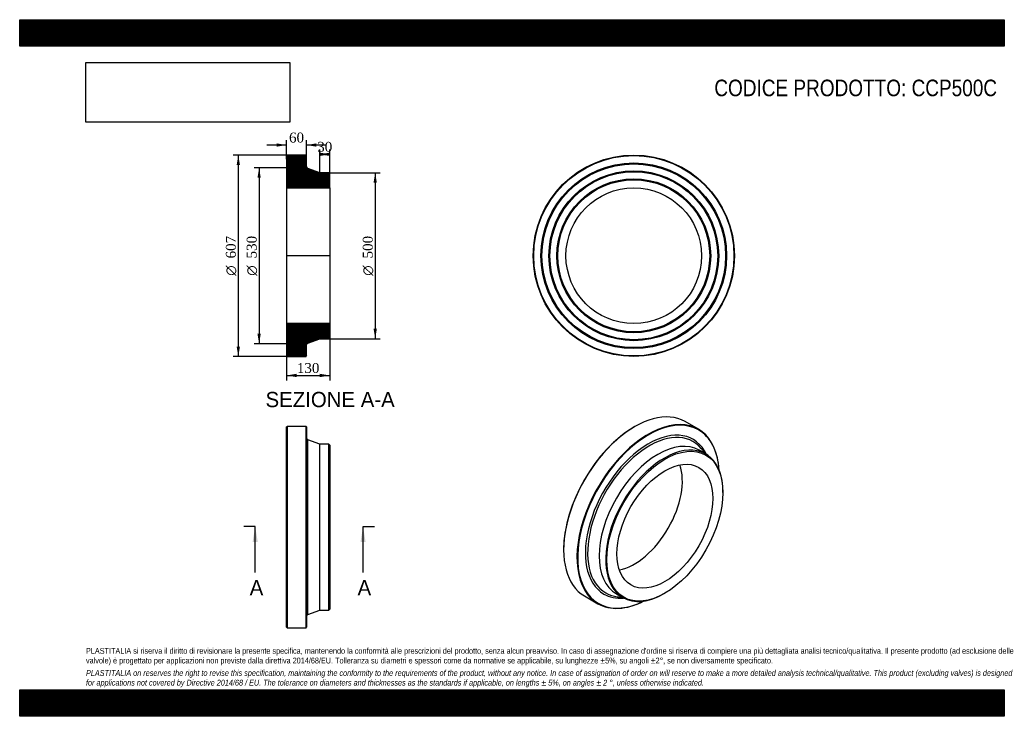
# Model space of a CAD drawing. Header units: millimetres. Extents: x 0 to 2970, y 0 to 2100.
import ezdxf
from ezdxf.enums import TextEntityAlignment as Align
from ezdxf.lldxf.tags import DXFTag

# ---------------------------------------------------------------- set-up
doc = ezdxf.new("R2010")
doc.units = ezdxf.units.MM
doc.header["$LTSCALE"] = 10
for name, color, linetype in [('CCP500C', 7, 'Continuous'), ('Default', 7, 'Continuous'), ('DV4_Default', 7, 'Continuous')]:
    doc.layers.add(name, color=color, linetype=linetype)
doc.styles.add('SEACAD_Solid_Edge_ANSI', font='seans.ttf')
doc.styles.add('SEACAD_Solid_Edge_ANSI1_Symbols', font='semeca1.ttf')
doc.styles.add('SEACAD_Times_New_Roman', font='times.ttf')
tags = doc.linetypes.add('CENTER2', pattern=[28.575, 19.05, -3.175, 3.175, -3.175]).pattern_tags.tags
tags[10:11] = [DXFTag(74, 4), DXFTag(75, 0), DXFTag(340, '0'), DXFTag(46, 0.0), DXFTag(50, 0.0), DXFTag(44, 0.0), DXFTag(45, 0.0)]
tags[8:9] = [DXFTag(74, 4), DXFTag(75, 0), DXFTag(340, '0'), DXFTag(46, 0.0), DXFTag(50, 0.0), DXFTag(44, 0.0), DXFTag(45, 0.0)]
tags[6:7] = [DXFTag(74, 4), DXFTag(75, 0), DXFTag(340, '0'), DXFTag(46, 0.0), DXFTag(50, 0.0), DXFTag(44, 0.0), DXFTag(45, 0.0)]
tags[4:5] = [DXFTag(74, 4), DXFTag(75, 0), DXFTag(340, '0'), DXFTag(46, 0.0), DXFTag(50, 0.0), DXFTag(44, 0.0), DXFTag(45, 0.0)]
doc.dimstyles.new('ANSImm', dxfattribs={"dimtxt": 30, "dimasz": 30, "dimexe": 15, "dimexo": 0, "dimgap": 7.5, "dimtad": 1, "dimdsep": 46, "dimtxsty": 'SEACAD_Times_New_Roman', "dimblk1": '_SE_FILLED', "dimblk2": '_SE_FILLED', "dimsah": 1, "dimcen": 15, "dimazin": 0, "dimtfac": 0.85, "dimtdec": 3, "dimtofl": 0, "dimtmove": 0, "dimatfit": 3, "dimfxl": 1, "dimarcsym": 0})
picture_1 = doc.add_image_def('image1.jpg', size_in_pixel=(4302, 1260))

# ---------------------------------------------------------------- blocks, each defined once
blk = doc.blocks.new('SE')
at = {"layer": 'CCP500C', "color": 7, "linetype": 'Continuous'}
for p, q in [((806.7, 873.7), (805.2, 872.2)), ((805.2, 268.2), (805.2, 872.2)), ((806.7, 873.7), (806.7, 266.7)), ((863.7, 873.7), (806.7, 873.7)), ((863.7, 266.7), (863.7, 873.7)), ((865.2, 872.2), (863.7, 873.7)), ((865.2, 872.2), (865.2, 268.2)), ((869.1, 306.7), (869.1, 833.8)), ((905.2, 820.2), (869.1, 833.8)), ((905.2, 320.2), (905.2, 820.2)), ((932.7, 820.2), (905.2, 820.2)), ((932.7, 320.2), (932.7, 820.2)), ((935.2, 817.7), (932.7, 820.2)), ((935.2, 817.7), (935.2, 322.7)), ((869.1, 306.7), (905.2, 320.2)), ((905.2, 320.2), (932.7, 320.2)), ((932.7, 320.2), (935.2, 322.7)), ((805.2, 268.2), (806.7, 266.7)), ((863.7, 266.7), (865.2, 268.2)), ((806.7, 266.7), (863.7, 266.7))]:
    blk.add_line(p, q, dxfattribs=at)
for centre, start, end in [((871.2, 839.4), 180, 249.444), ((871.2, 301.1), 110.556, 180)]:
    blk.add_arc(centre, 6, start, end, dxfattribs=at)
blk = doc.blocks.new('SE1')
at = {"layer": 'CCP500C', "color": 7, "linetype": 'Continuous'}
for p, q in [((1855.3, 873.4), (1854.2, 872.8)), ((2047.3, 865.2), (2007, 888.4)), ((2069.4, 790.7), (2049.9, 801.9)), ((2066.8, 792.1), (2061.4, 800)), ((2121.1, 674.2), (2121.1, 676.2)), ((1640.6, 502.9), (1640.6, 501.7)), ((1703.5, 362.8), (1743.8, 339.5)), ((1799.9, 368.9), (1819.4, 357.7)), ((1807.3, 359.9), (1816.8, 359.1)), ((1944.4, 370), (1946.1, 371.1))]:
    blk.add_line(p, q, dxfattribs=at)
for centre, major_axis, start_param, end_param in [((1855.3, 625.6), (151.7, 262.8), 0, 3.141593), ((1895.6, 602.3), (-151.8, -262.8), 2.419842, 6.283185), ((1896.6, 601.7), (151, 261.5), 0, 3.856943), ((1854.2, 626.2), (-151, -261.5), 3.926991, 5.497787), ((1896.6, 601.7), (-134.6, -233.1), 2.761636, 6.283185), ((1896.6, 601.7), (151, 261.5), 5.567835, 6.283185), ((1899.4, 600.1), (-131.8, -228.2), 2.932183, 6.283185), ((1924.9, 585.4), (-125, -216.5), 3.141593, 6.283185), ((1944.4, 574.2), (-125, -216.5), 2.356194, 6.283185), ((1899.4, 600.1), (-131.8, -228.2), -3.409968, -3.351003), ((1854.2, 626.2), (-102.3, -177.2), 0.465966, 2.675627), ((1896.6, 601.7), (-134.6, -233.1), 0, 0.379956), ((1899.4, 600.1), (-131.8, -228.2), 0, 0.209177), ((1899.4, 600.1), (-131.8, -228.2), 0.209177, 0.268375), ((1944.4, 574.2), (-125, -216.5), 0, 0.785398), ((1895.6, 602.3), (-151.8, -262.8), 0, 0.721751)]:
    blk.add_ellipse(centre, major_axis=major_axis, ratio=0.57735, start_param=start_param, end_param=end_param, dxfattribs=at)
for major_axis in [(123.8, 214.3), (-102.3, -177.2)]:
    blk.add_ellipse((1946.1, 573.1), major_axis=major_axis, ratio=0.57735, dxfattribs=at)
blk = doc.blocks.new('SE2')
at = {"layer": 'CCP500C', "color": 7, "linetype": 'Continuous'}
for radius in [303.5, 302, 280, 278.5, 277, 256, 254.5, 253, 232, 230.5, 229, 204.6]:
    blk.add_circle((1852.4, 1388.3), radius, dxfattribs=at)
blk = doc.blocks.new('SE4')
at = {"color": 7, "linetype": 'Continuous', "style": 'SEACAD_Solid_Edge_ANSI'}
blk.add_text('A', height=46, dxfattribs=at).set_placement((693.8, 410.8), align=Align.TOP_LEFT)
blk = doc.blocks.new('SE5')
at = {"color": 7, "linetype": 'Continuous', "style": 'SEACAD_Solid_Edge_ANSI'}
blk.add_text('A', height=46, dxfattribs=at).set_placement((1019.2, 410.8), align=Align.TOP_LEFT)
blk = doc.blocks.new('SEANNOT_GROUP')
at = {"linetype": 'Continuous'}
blk.add_hatch(color=7, dxfattribs=at).paths.add_polyline_path([(718.1, 525.8), (710.4, 571.8), (702.7, 525.8)])
at = {"color": 7, "linetype": 'Continuous'}
blk.add_lwpolyline([(710.4, 433.8), (710.4, 571.8)], dxfattribs=at)
blk = doc.blocks.new('SEANNOT_GROUP1')
at = {"linetype": 'Continuous'}
blk.add_hatch(color=7, dxfattribs=at).paths.add_polyline_path([(1043.4, 525.8), (1035.7, 571.8), (1028.1, 525.8)])
at = {"color": 7, "linetype": 'Continuous'}
blk.add_lwpolyline([(1035.7, 433.8), (1035.7, 571.8)], dxfattribs=at)
blk = doc.blocks.new('SE3')
at = {"layer": 'Default', "color": 7, "linetype": 'CENTER2'}
for p, q in [((710.4, 571.8), (675.9, 571.8)), ((1035.7, 571.8), (1070.2, 571.8))]:
    blk.add_line(p, q, dxfattribs=at)
at = {"layer": 'Default', "color": 7, "linetype": 'CENTER2', "const_width": 0.0001}
blk.add_lwpolyline([(710.4, 571.8), (1035.7, 571.8)], dxfattribs=at)
at = {"layer": 'Default'}
for name in ['SEANNOT_GROUP', 'SEANNOT_GROUP1', 'SE4', 'SE5']:
    blk.add_blockref(name, (0, 0), dxfattribs=at)
blk = doc.blocks.new('SE6')
at = {"layer": 'CCP500C', "linetype": 'Continuous'}
h = blk.add_hatch(dxfattribs=at)
h.set_pattern_fill('LINE', scale=0.629921, angle=45, style=0)
edge = h.paths.add_edge_path()
edge.add_line((932.7, 1638.3), (905.2, 1638.3))
edge.add_line((905.2, 1638.3), (869.1, 1651.8))
edge.add_spline(control_points=[(869.1, 1651.8), (868.8, 1651.9), (868.6, 1652.1), (868, 1652.4), (867.8, 1652.5), (867.3, 1652.9), (867.1, 1653.1), (866.7, 1653.5), (866.5, 1653.8), (866.1, 1654.3), (866, 1654.5), (865.7, 1655.1), (865.6, 1655.4), (865.4, 1655.9), (865.3, 1656.2), (865.2, 1656.8), (865.2, 1657.1), (865.2, 1657.4)], knot_values=[0, 0, 0, 0, 0.125, 0.125, 0.25, 0.25, 0.375, 0.375, 0.5, 0.5, 0.625, 0.625, 0.75, 0.75, 0.875, 0.875, 1, 1, 1, 1], degree=3, periodic=0)
edge.add_line((865.2, 1657.4), (865.2, 1690.3))
edge.add_line((865.2, 1690.3), (863.7, 1691.8))
edge.add_line((863.7, 1691.8), (806.7, 1691.8))
edge.add_line((806.7, 1691.8), (805.2, 1690.3))
edge.add_line((805.2, 1690.3), (805.2, 1668.3))
edge.add_line((805.2, 1668.3), (806.3, 1666.8))
edge.add_line((806.3, 1666.8), (805.2, 1665.3))
edge.add_line((805.2, 1665.3), (805.2, 1644.3))
edge.add_line((805.2, 1644.3), (806.3, 1642.8))
edge.add_line((806.3, 1642.8), (805.2, 1641.3))
edge.add_line((805.2, 1641.3), (805.2, 1620.3))
edge.add_line((805.2, 1620.3), (806.3, 1618.8))
edge.add_line((806.3, 1618.8), (805.2, 1617.3))
edge.add_line((805.2, 1617.3), (805.2, 1592.9))
edge.add_line((805.2, 1592.9), (935.2, 1592.9))
edge.add_line((935.2, 1592.9), (935.2, 1635.8))
edge.add_line((935.2, 1635.8), (932.7, 1638.3))
h = blk.add_hatch(dxfattribs=at)
h.set_pattern_fill('LINE', scale=0.629921, angle=45, style=0)
edge = h.paths.add_edge_path()
edge.add_line((935.2, 1140.8), (935.2, 1183.7))
edge.add_line((935.2, 1183.7), (805.2, 1183.7))
edge.add_line((805.2, 1183.7), (805.2, 1159.3))
edge.add_line((805.2, 1159.3), (806.3, 1157.8))
edge.add_line((806.3, 1157.8), (805.2, 1156.3))
edge.add_line((805.2, 1156.3), (805.2, 1135.3))
edge.add_line((805.2, 1135.3), (806.3, 1133.8))
edge.add_line((806.3, 1133.8), (805.2, 1132.3))
edge.add_line((805.2, 1132.3), (805.2, 1111.3))
edge.add_line((805.2, 1111.3), (806.3, 1109.8))
edge.add_line((806.3, 1109.8), (805.2, 1108.3))
edge.add_line((805.2, 1108.3), (805.2, 1086.3))
edge.add_line((805.2, 1086.3), (806.7, 1084.8))
edge.add_line((806.7, 1084.8), (863.7, 1084.8))
edge.add_line((863.7, 1084.8), (865.2, 1086.3))
edge.add_line((865.2, 1086.3), (865.2, 1119.1))
edge.add_spline(control_points=[(865.2, 1119.1), (865.2, 1119.4), (865.2, 1119.7), (865.3, 1120.3), (865.4, 1120.6), (865.6, 1121.2), (865.7, 1121.5), (866, 1122), (866.1, 1122.3), (866.5, 1122.8), (866.6, 1123), (867.1, 1123.5), (867.3, 1123.7), (867.8, 1124.1), (868, 1124.2), (868.6, 1124.5), (868.8, 1124.6), (869.1, 1124.8)], knot_values=[0, 0, 0, 0, 0.125, 0.125, 0.25, 0.25, 0.375, 0.375, 0.5, 0.5, 0.625, 0.625, 0.75, 0.75, 0.875, 0.875, 1, 1, 1, 1], degree=3, periodic=0)
edge.add_line((869.1, 1124.8), (905.2, 1138.3))
edge.add_line((905.2, 1138.3), (932.7, 1138.3))
edge.add_line((932.7, 1138.3), (935.2, 1140.8))
at = {"layer": 'CCP500C', "color": 7, "linetype": 'Continuous'}
for p, q in [((805.2, 1690.3), (806.7, 1691.8)), ((805.2, 1690.3), (805.2, 1668.3)), ((805.2, 1668.3), (805.2, 1665.3)), ((805.2, 1668.3), (806.3, 1666.8)), ((806.3, 1666.8), (805.2, 1665.3)), ((805.2, 1665.3), (805.2, 1644.3)), ((863.7, 1691.8), (806.7, 1691.8)), ((863.7, 1691.8), (865.2, 1690.3)), ((865.2, 1657.4), (865.2, 1690.3)), ((805.2, 1644.3), (805.2, 1641.3)), ((805.2, 1644.3), (806.3, 1642.8)), ((806.3, 1642.8), (805.2, 1641.3)), ((805.2, 1641.3), (805.2, 1620.3)), ((905.2, 1638.3), (869.1, 1651.8)), ((932.7, 1638.3), (905.2, 1638.3)), ((932.7, 1638.3), (935.2, 1635.8)), ((935.2, 1592.9), (935.2, 1635.8)), ((805.2, 1620.3), (805.2, 1617.3)), ((805.2, 1620.3), (806.3, 1618.8)), ((806.3, 1618.8), (805.2, 1617.3)), ((805.2, 1617.3), (805.2, 1592.9)), ((805.2, 1592.9), (805.2, 1183.7)), ((805.2, 1592.9), (935.2, 1592.9)), ((935.2, 1592.9), (935.2, 1183.7)), ((935.2, 1183.7), (805.2, 1183.7)), ((805.2, 1183.7), (805.2, 1159.3)), ((805.2, 1159.3), (805.2, 1156.3)), ((805.2, 1159.3), (806.3, 1157.8)), ((935.2, 1140.8), (935.2, 1183.7)), ((806.3, 1157.8), (805.2, 1156.3)), ((805.2, 1156.3), (805.2, 1135.3)), ((805.2, 1135.3), (805.2, 1132.3)), ((805.2, 1135.3), (806.3, 1133.8)), ((806.3, 1133.8), (805.2, 1132.3)), ((805.2, 1132.3), (805.2, 1111.3)), ((869.1, 1124.8), (905.2, 1138.3)), ((905.2, 1138.3), (932.7, 1138.3)), ((935.2, 1140.8), (932.7, 1138.3)), ((805.2, 1111.3), (806.3, 1109.8)), ((805.2, 1111.2), (805.2, 1108.3)), ((806.3, 1109.8), (805.2, 1108.3)), ((805.2, 1108.3), (805.2, 1086.3)), ((865.2, 1086.3), (865.2, 1119.1)), ((806.7, 1084.8), (805.2, 1086.3)), ((806.7, 1084.8), (863.7, 1084.8)), ((865.2, 1086.3), (863.7, 1084.8))]:
    blk.add_line(p, q, dxfattribs=at)
for points in [[(869.1, 1651.8), (868.8, 1651.9), (868.6, 1652.1), (868, 1652.4), (867.8, 1652.5), (867.3, 1652.9), (867.1, 1653.1), (866.7, 1653.5), (866.5, 1653.8), (866.1, 1654.3), (866, 1654.5), (865.7, 1655.1), (865.6, 1655.4), (865.4, 1655.9), (865.3, 1656.2), (865.2, 1656.8), (865.2, 1657.1), (865.2, 1657.4)], [(865.2, 1119.1), (865.2, 1119.4), (865.2, 1119.7), (865.3, 1120.3), (865.4, 1120.6), (865.6, 1121.2), (865.7, 1121.5), (866, 1122), (866.1, 1122.3), (866.5, 1122.8), (866.6, 1123), (867.1, 1123.5), (867.3, 1123.7), (867.8, 1124.1), (868, 1124.2), (868.6, 1124.5), (868.8, 1124.6), (869.1, 1124.8)]]:
    blk.add_open_spline(points, degree=3, knots=[0, 0, 0, 0, 0.125, 0.125, 0.25, 0.25, 0.375, 0.375, 0.5, 0.5, 0.625, 0.625, 0.75, 0.75, 0.875, 0.875, 1, 1, 1, 1], dxfattribs=at)
at = {"layer": 'DV4_Default', "color": 7, "linetype": 'CENTER2'}
for p, q in [((865.2, 1657.4), (865.2, 1653.3)), ((869.1, 1651.8), (865.2, 1653.3)), ((937, 1388.3), (803.5, 1388.3)), ((869.1, 1124.8), (865.2, 1123.3)), ((865.2, 1119.1), (865.2, 1123.3))]:
    blk.add_line(p, q, dxfattribs=at)
blk = doc.blocks.new('GDimGGroup')
at = {"layer": 'Default', "linetype": 'Continuous'}
for points in [[(654.4, 1661.8), (664.4, 1661.8), (659.4, 1691.8)], [(654.4, 1114.8), (659.4, 1084.8), (664.4, 1114.8)]]:
    blk.add_hatch(color=7, dxfattribs=at).paths.add_polyline_path(points)
at = {"layer": 'Default', "color": 7, "linetype": 'Continuous'}
for p, q in [((835.2, 1691.8), (644.4, 1691.8)), ((659.4, 1691.8), (659.4, 1084.8)), ((835.2, 1084.8), (644.4, 1084.8))]:
    blk.add_line(p, q, dxfattribs=at)
for s, style, p in [('607', 'SEACAD_Times_New_Roman', (621.9, 1380.3)), ('O', 'SEACAD_Solid_Edge_ANSI1_Symbols', (621.9, 1328.1))]:
    blk.add_text(s, height=30, rotation=90, dxfattribs=dict(at, style=style)).set_placement(p, align=Align.TOP_LEFT)
blk = doc.blocks.new('GDimGGroup1')
at = {"layer": 'Default', "linetype": 'Continuous'}
for points in [[(717.2, 1623.3), (727.2, 1623.3), (722.2, 1653.3)], [(717.2, 1153.3), (722.2, 1123.3), (727.2, 1153.3)]]:
    blk.add_hatch(color=7, dxfattribs=at).paths.add_polyline_path(points)
at = {"layer": 'Default', "color": 7, "linetype": 'Continuous'}
for p, q in [((865.2, 1653.3), (707.2, 1653.3)), ((722.2, 1653.3), (722.2, 1123.3)), ((865.2, 1123.3), (707.2, 1123.3))]:
    blk.add_line(p, q, dxfattribs=at)
for s, style, p in [('530', 'SEACAD_Times_New_Roman', (684.7, 1380.3)), ('O', 'SEACAD_Solid_Edge_ANSI1_Symbols', (684.7, 1328.1))]:
    blk.add_text(s, height=30, rotation=90, dxfattribs=dict(at, style=style)).set_placement(p, align=Align.TOP_LEFT)
blk = doc.blocks.new('GDimGGroup2')
at = {"layer": 'Default', "linetype": 'Continuous'}
for points in [[(1077.4, 1608.3), (1072.4, 1638.3), (1067.4, 1608.3)], [(1077.4, 1168.3), (1067.4, 1168.3), (1072.4, 1138.3)]]:
    blk.add_hatch(color=7, dxfattribs=at).paths.add_polyline_path(points)
at = {"layer": 'Default', "color": 7, "linetype": 'Continuous'}
for p, q in [((932.7, 1638.3), (1087.4, 1638.3)), ((1072.4, 1638.3), (1072.4, 1138.3)), ((932.7, 1138.3), (1087.4, 1138.3))]:
    blk.add_line(p, q, dxfattribs=at)
for s, style, p in [('500', 'SEACAD_Times_New_Roman', (1034.9, 1380.3)), ('O', 'SEACAD_Solid_Edge_ANSI1_Symbols', (1034.9, 1328.1))]:
    blk.add_text(s, height=30, rotation=90, dxfattribs=dict(at, style=style)).set_placement(p, align=Align.TOP_LEFT)
blk = doc.blocks.new('DMBLK100')
at = {"layer": 'Default', "linetype": 'Continuous'}
for points in [[(835.2, 1022.5), (835.2, 1032.5), (805.2, 1027.5)], [(905.2, 1022.5), (935.2, 1027.5), (905.2, 1032.5)]]:
    blk.add_hatch(color=7, dxfattribs=at).paths.add_polyline_path(points)
at = {"layer": 'Default', "color": 7, "linetype": 'Continuous'}
for p, q in [((805.2, 1183.7), (805.2, 1012.5)), ((935.2, 1183.7), (935.2, 1012.5)), ((805.2, 1027.5), (935.2, 1027.5))]:
    blk.add_line(p, q, dxfattribs=at)
at = {"layer": 'Default', "color": 7, "linetype": 'Continuous', "style": 'SEACAD_Times_New_Roman'}
blk.add_text('130', height=30, dxfattribs=at).set_placement((836.1, 1065), align=Align.TOP_LEFT)
blk = doc.blocks.new('_SE_FILLED')
at = {"color": 0}
blk.add_line((0, 0), (-1, 0), dxfattribs=at)
blk.add_solid([(0, 0), (-1, -0.1665), (-1, 0.1665), (0, 0)], dxfattribs=at)
blk = doc.blocks.new('DMBLK101')
at = {"layer": 'Default', "linetype": 'Continuous'}
for points in [[(775.2, 1727.2), (775.2, 1717.2), (805.2, 1722.2)], [(895.2, 1727.2), (865.2, 1722.2), (895.2, 1717.2)]]:
    blk.add_hatch(color=7, dxfattribs=at).paths.add_polyline_path(points)
at = {"layer": 'Default', "color": 7, "linetype": 'Continuous'}
for p, q in [((805.2, 1679.3), (805.2, 1737.2)), ((865.2, 1673.9), (865.2, 1737.2)), ((805.2, 1722.2), (745.2, 1722.2)), ((925.2, 1722.2), (865.2, 1722.2))]:
    blk.add_line(p, q, dxfattribs=at)
at = {"layer": 'Default', "color": 7, "linetype": 'Continuous', "style": 'SEACAD_Times_New_Roman'}
blk.add_text('60', height=30, dxfattribs=at).set_placement((812.5, 1759.7), align=Align.TOP_LEFT)
blk = doc.blocks.new('DMBLK102')
at = {"layer": 'Default', "linetype": 'Continuous'}
for points in [[(905.2, 1699.2), (905.2, 1689.2), (935.2, 1694.2)], [(935.2, 1699.2), (905.2, 1694.2), (935.2, 1689.2)]]:
    blk.add_hatch(color=7, dxfattribs=at).paths.add_polyline_path(points)
at = {"layer": 'Default', "color": 7, "linetype": 'Continuous'}
for p, q in [((905.2, 1638.3), (905.2, 1709.2)), ((935.2, 1694.2), (905.2, 1694.2)), ((935.2, 1592.9), (935.2, 1709.2))]:
    blk.add_line(p, q, dxfattribs=at)
at = {"layer": 'Default', "color": 7, "linetype": 'Continuous', "style": 'SEACAD_Times_New_Roman'}
blk.add_text('30', height=30, dxfattribs=at).set_placement((897.5, 1731.7), align=Align.TOP_LEFT)

msp = doc.modelspace()

# ---------------------------------------------------------------- hatches: boundary and pattern name
at = {"layer": 'Default', "linetype": 'Continuous'}
h = msp.add_hatch(dxfattribs=at)
h.set_pattern_fill('LINE', scale=0.629921, angle=45, style=0)
h.paths.add_polyline_path([(2970, 2020), (2970, 2100), (0, 2100), (0, 2020)])
for points in [[(2970, 2020), (2970, 2100), (0, 2100), (0, 2020)], [(2970, 0), (2970, 80), (0, 80), (0, 0)]]:
    msp.add_hatch(color=7, dxfattribs=at).paths.add_polyline_path(points)
h = msp.add_hatch(dxfattribs=at)
h.set_pattern_fill('LINE', scale=0.629921, angle=45, style=0)
h.paths.add_polyline_path([(2970, 0), (2970, 80), (0, 80), (0, 0)])

# ---------------------------------------------------------------- linework, layer by layer
at = {"layer": 'Default', "color": 7, "linetype": 'Continuous'}
for p, q in [((0, 2100), (2970, 2100)), ((0, 2020), (0, 2100)), ((2970, 2100), (2970, 2020)), ((2970, 2020), (0, 2020)), ((0, 80), (2970, 80)), ((0, 0), (0, 80)), ((2970, 80), (2970, 0)), ((2970, 0), (0, 0))]:
    msp.add_line(p, q, dxfattribs=at)

# ---------------------------------------------------------------- block references
at = {"layer": 'Default'}
for name in ['GDimGGroup', 'SE6', 'SE2', 'GDimGGroup1', 'GDimGGroup2', 'SE1', 'SE', 'SE3']:
    msp.add_blockref(name, (0, 0), dxfattribs=at)

# ---------------------------------------------------------------- texts
at = {"layer": 'Default', "color": 7, "linetype": 'Continuous', "style": 'SEACAD_Solid_Edge_ANSI'}
msp.add_text('SEZIONE A-A', height=46, dxfattribs=at).set_placement((741.612, 977.936), align=Align.TOP_LEFT)
at = {"layer": 'Default', "attachment_point": 1}
for s, insert, char_height, width in [('{\\fArial Narrow|b0||i0||c0|p34;\\C7;\\H50.;\\W1.;CODICE PRODOTTO: CCP500C}', (2095.279, 1919.342), 50, 855.05692), ("{\\fArial Narrow|b0||i0||c0|p34;\\C7;\\H17.5;\\W1.;PLASTITALIA si riserva il diritto di revisionare la presente specifica, mantenendo la conformità alle prescrizioni del prodotto, senza alcun preavviso. In caso di assegnazione d'ordine si riserva di compiere una più dettagliata analisi tecnico/qualitativa. Il presente prodotto (ad esclusione delle \\P}{\\fArial Narrow|b0||i0||c0|p34;\\C7;\\H17.5;\\W1.;valvole) è progettato per applicazioni non previste dalla direttiva 2014/68/EU. Tolleranza su diametri e spessori come da normative se applicabile, su lunghezze ±5%, su angoli ±2°, se non diversamente specificato.\\P}{\\fArial Narrow|b0||i0||c0|p34;\\C7;\\H5.;\\W1.;   \\P}{\\fArial Narrow|b0||i1||c0|p34;\\C7;\\H17.5;\\W1.;PLASTITALIA on reserves the right to revise this specification, maintaining the conformity to the requirements of the product, without any notice. In case of assignation of order on will reserve to make a more detailed analysis technical/qualitative. This product (excluding valves) is designed \\P}{\\fArial Narrow|b0||i1||c0|p34;\\C7;\\H17.5;\\W1.;for applications not covered by Directive 2014/68 / EU. The tolerance on diameters and thicknesses as the standards if applicable, on lengths ± 5%, on angles ± 2 °, unless otherwise indicated.\\P}", (200, 206.024), 17.5, 2570)]:
    msp.add_mtext(s, dxfattribs=dict(at, insert=insert, char_height=char_height, width=width))

# ---------------------------------------------------------------- dimensions: what is measured, and where the dimension line sits
at = {"layer": 'Default', "color": 7, "linetype": 'Continuous'}
for base, p1, p2, picture, middle in [((805.217, 1722.162), (865.217, 1673.866), (805.217, 1679.287), 'DMBLK101', (835.217, 1722.162)), ((905.217, 1694.175), (935.217, 1592.885), (905.217, 1638.286), 'DMBLK102', (920.217, 1694.175))]:
    dim = msp.add_linear_dim(base=base, p1=p1, p2=p2, text='\\A1;<>', dimstyle='ANSImm', dxfattribs=at)
    dim.commit()
    dim.dimension.update_dxf_attribs({"geometry": picture, "text_midpoint": middle, "dimtype": 160})
dim = msp.add_linear_dim(base=(805.217, 1027.546), p1=(805.217, 1183.697), p2=(935.217, 1183.697), angle=360, text='\\A1;<>', dimstyle='ANSImm', dxfattribs=at)
dim.commit()
dim.dimension.update_dxf_attribs({"geometry": 'DMBLK100', "text_midpoint": (870.217, 1027.546), "dimtype": 161})

# ---------------------------------------------------------------- pictures from other files: only their frames are drawn
image = msp.add_image(picture_1, insert=(200, 1791.032), size_in_units=(614.571, 180))
image.dxf.flags = 7

doc.saveas('drawing.dxf')
